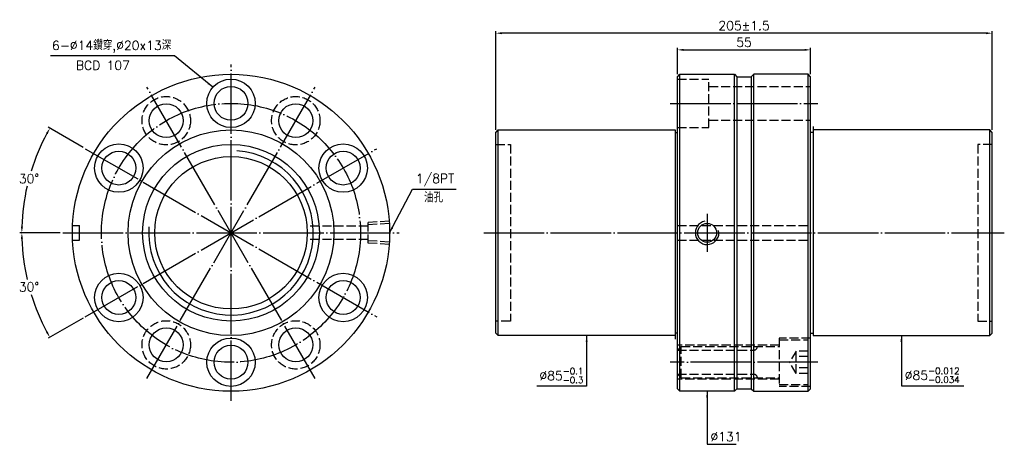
# Model space of a CAD drawing. Header units: millimetres. Extents: x 2743 to 3149, y -1229 to -1054.
import ezdxf

# ---------------------------------------------------------------- set-up
doc = ezdxf.new("R2010")
doc.units = ezdxf.units.MM
doc.header["$LTSCALE"] = 1.25
doc.linetypes.add('CENTER', pattern=[22, 20, -1, 0, -1])
doc.linetypes.add('DASHED', pattern=[4, 3, -1])
for name, color, linetype in [('DDVIEW', 7, 'Continuous'), ('NT', 7, 'Continuous'), ('NT-DIM', 2, 'Continuous')]:
    doc.layers.add(name, color=color, linetype=linetype)
doc.styles.get("Standard").update_dxf_attribs({"font": 'simplex.shx', "bigfont": 'chineset.shx'})
doc.dimstyles.new('ISO-25', dxfattribs={"dimscale": 1.25, "dimtxt": 3, "dimasz": 2, "dimexe": 0.646, "dimexo": 0.862, "dimgap": 1, "dimtad": 1, "dimdec": 3, "dimdsep": 46, "dimtxsty": 'Standard', "dimcen": 1.5, "dimclrd": 256, "dimclre": 256, "dimclrt": 256, "dimazin": 2, "dimtfac": 1, "dimtdec": 3, "dimtmove": 0, "dimatfit": 3, "dimfxl": 0, "dimtolj": 1, "dimlwd": -1, "dimlwe": -1, "dimarcsym": 0})

# ---------------------------------------------------------------- blocks, each defined once
blk = doc.blocks.new('*D0')
at = {"layer": 'Defpoints', "color": 0}
for p in [(3069.27, -1066.06), (3014.27, -1077.18), (3069.27, -1077.18)]:
    blk.add_point(p, dxfattribs=at)
at = {"layer": 'NT-DIM'}
for p, q in [((3014.27, -1076.1), (3014.27, -1065.26)), ((3069.27, -1076.1), (3069.27, -1065.26)), ((3016.77, -1066.06), (3066.77, -1066.06))]:
    blk.add_line(p, q, dxfattribs=at)
for points in [[(3016.77, -1065.65), (3016.77, -1066.48), (3014.27, -1066.06)], [(3066.77, -1065.65), (3066.77, -1066.48), (3069.27, -1066.06)]]:
    blk.add_solid(points, dxfattribs=at)
at = {"layer": 'NT-DIM', "insert": (3041.77, -1062.94), "char_height": 3.75, "attachment_point": 5}
blk.add_mtext('\\A1;55', dxfattribs=at)
blk = doc.blocks.new('*D1')
at = {"layer": 'Defpoints', "color": 0}
for p in [(2939.27, -1059.17), (2939.27, -1100.18), (3144.27, -1100.18)]:
    blk.add_point(p, dxfattribs=at)
at = {"layer": 'NT-DIM'}
for p, q in [((2939.27, -1099.1), (2939.27, -1058.37)), ((3141.77, -1059.17), (2941.77, -1059.17)), ((3144.27, -1099.1), (3144.27, -1058.37))]:
    blk.add_line(p, q, dxfattribs=at)
for points in [[(2941.77, -1058.76), (2941.77, -1059.59), (2939.27, -1059.17)], [(3141.77, -1058.76), (3141.77, -1059.59), (3144.27, -1059.17)]]:
    blk.add_solid(points, dxfattribs=at)
at = {"layer": 'NT-DIM', "insert": (3041.77, -1056.05), "char_height": 3.75, "attachment_point": 5}
blk.add_mtext('\\A1;205%%P1.5', dxfattribs=at)
blk = doc.blocks.new('*D2')
at = {"layer": 'Defpoints', "color": 0}
for p in [(2769.69, -1106.93), (2748.68, -1112.13), (2760.37, -1141.68), (2899.37, -1141.68), (2890.06, -1176.43)]:
    blk.add_point(p, dxfattribs=at)
at = {"layer": 'NT-DIM'}
for p, q in [((2768.75, -1106.39), (2754.35, -1098.07)), ((2759.3, -1141.68), (2742.67, -1141.68))]:
    blk.add_line(p, q, dxfattribs=at)
for start, end in [(151.6579, 162.8319), (167.1448, 178.3421)]:
    blk.add_arc((2829.87, -1141.68), 86.4, start, end, dxfattribs=at)
for points in [[(2753.47, -1100.46), (2754.19, -1100.86), (2755.05, -1098.48)], [(2743.93, -1139.18), (2743.09, -1139.17), (2743.47, -1141.68)]]:
    blk.add_solid(points, dxfattribs=at)
at = {"layer": 'NT-DIM', "insert": (2746.42, -1119.31), "char_height": 3.75, "attachment_point": 5, "rotation": 1}
blk.add_mtext('\\A1;30°', dxfattribs=at)
blk = doc.blocks.new('*D3')
at = {"layer": 'Defpoints', "color": 0}
for p in [(2890.06, -1106.93), (2760.37, -1141.68), (2899.37, -1141.68), (2744.79, -1156.68), (2769.69, -1176.43)]:
    blk.add_point(p, dxfattribs=at)
at = {"layer": 'NT-DIM'}
for p, q in [((2759.3, -1141.68), (2742.67, -1141.68)), ((2768.75, -1176.97), (2754.35, -1185.28))]:
    blk.add_line(p, q, dxfattribs=at)
for start, end in [(181.6579, 192.8736), (197.1463, 208.3421)]:
    blk.add_arc((2829.87, -1141.68), 86.4, start, end, dxfattribs=at)
for points in [[(2743.09, -1144.18), (2743.93, -1144.17), (2743.47, -1141.68)], [(2754.19, -1182.49), (2753.47, -1182.9), (2755.05, -1184.88)]]:
    blk.add_solid(points, dxfattribs=at)
at = {"layer": 'NT-DIM', "insert": (2746.42, -1164.04), "char_height": 3.75, "attachment_point": 5, "rotation": 1}
blk.add_mtext('\\A1;30°', dxfattribs=at)

msp = doc.modelspace()

# ---------------------------------------------------------------- linework, layer by layer
at = {"layer": 'DDVIEW', "color": 3, "linetype": 'CENTER'}
for p, q in [((2829.874, -1211.1767), (2829.874, -1072.1767)), ((2795.124, -1201.8655), (2864.624, -1081.488)), ((2864.624, -1201.8655), (2795.124, -1081.488)), ((2769.6853, -1176.4267), (2890.0628, -1106.9267)), ((2769.6853, -1106.9267), (2890.0628, -1176.4267)), ((2760.374, -1141.6767), (2899.374, -1141.6767))]:
    msp.add_line(p, q, dxfattribs=at)
at = {"layer": 'DDVIEW'}
for p, q in [((3038.7684, -1077.1767), (3044.7684, -1077.1767)), ((2764.4428, -1138.6767), (2767.2352, -1138.6767)), ((2767.2352, -1144.6767), (2767.2352, -1138.6767)), ((2764.4428, -1144.6767), (2767.2352, -1144.6767)), ((3038.7684, -1206.1767), (3044.7684, -1206.1767))]:
    msp.add_line(p, q, dxfattribs=at)
at = {"layer": 'DDVIEW', "color": 1, "linetype": 'DASHED'}
for p, q in [((2895.1986, -1136.8862), (2886.374, -1137.4377)), ((2886.374, -1137.4377), (2886.374, -1145.9157)), ((2895.2625, -1137.855), (2886.374, -1138.4105)), ((2886.374, -1138.9267), (2861.2538, -1138.9267)), ((2886.374, -1144.4267), (2861.2538, -1144.4267)), ((2895.2625, -1145.4984), (2886.374, -1144.9429)), ((2895.1986, -1146.4673), (2886.374, -1145.9157))]:
    msp.add_line(p, q, dxfattribs=at)
at = {"layer": 'DDVIEW'}
for centre, radius in [((2829.874, -1141.6767), 65.5), ((2829.874, -1088.1767), 10), ((2829.874, -1088.1767), 7), ((2803.124, -1095.3444), 7), ((2856.624, -1095.3444), 7), ((2829.874, -1141.6767), 42.5), ((2783.5417, -1114.9267), 10), ((2829.874, -1141.6767), 36.5), ((2876.2064, -1114.9267), 10), ((2783.5417, -1114.9267), 7), ((2829.874, -1141.6767), 31.5), ((2876.2064, -1114.9267), 7), ((2783.5417, -1168.4267), 10), ((2876.2064, -1168.4267), 10), ((2783.5417, -1168.4267), 7), ((2876.2064, -1168.4267), 7), ((2803.124, -1188.0091), 7), ((2856.624, -1188.0091), 7), ((2829.874, -1195.1767), 10), ((2829.874, -1195.1767), 7)]:
    msp.add_circle(centre, radius, dxfattribs=at)
at = {"layer": 'DDVIEW', "color": 1, "linetype": 'DASHED'}
for centre in [(2803.124, -1095.3444), (2856.624, -1095.3444), (2803.124, -1188.0091), (2856.624, -1188.0091)]:
    msp.add_circle(centre, 10, dxfattribs=at)
at = {"layer": 'DDVIEW', "color": 3, "linetype": 'CENTER'}
msp.add_circle((2829.874, -1141.6767), 53.5, dxfattribs=at)
at = {"layer": 'DDVIEW', "color": 5}
msp.add_arc((2829.874, -1141.6767), 34, 175.957661, 85.957661, dxfattribs=at)
at = {"layer": 'NT', "linetype": 'ByBlock'}
for p, q in [((3014.2684, -1077.1767), (3015.2684, -1076.1767)), ((3014.2684, -1206.1767), (3014.2684, -1077.1767)), ((3015.2684, -1076.1767), (3037.7684, -1076.1767)), ((3015.2684, -1207.1767), (3015.2684, -1076.1767)), ((3037.7684, -1076.1767), (3038.7684, -1077.1767)), ((3037.7684, -1207.1767), (3037.7684, -1076.1767)), ((3038.7684, -1077.1767), (3038.7684, -1206.1767)), ((3045.7684, -1076.1767), (3044.7684, -1077.1767)), ((3044.7684, -1077.1767), (3044.7684, -1206.1767)), ((3068.2684, -1076.1767), (3045.7684, -1076.1767)), ((3045.7684, -1207.1767), (3045.7684, -1076.1767)), ((3069.2684, -1077.1767), (3068.2684, -1076.1767)), ((3068.2684, -1207.1767), (3068.2684, -1076.1767)), ((3069.2684, -1206.1767), (3069.2684, -1077.1767)), ((3070.2684, -1097.6767), (3070.2684, -1184.1767)), ((2939.2684, -1100.1767), (2940.2684, -1099.1767)), ((2939.2684, -1183.1767), (2939.2684, -1100.1767)), ((2940.2684, -1099.1767), (3013.2684, -1099.1767)), ((2940.2684, -1184.1767), (2940.2684, -1099.1767)), ((3013.2684, -1099.1767), (3013.2684, -1185.6767)), ((3013.2684, -1100.1767), (3014.2684, -1100.1767)), ((3070.2684, -1100.1767), (3069.2684, -1100.1767)), ((3143.2684, -1099.1767), (3070.2684, -1099.1767)), ((3144.2684, -1100.1767), (3143.2684, -1099.1767)), ((3143.2684, -1184.1767), (3143.2684, -1099.1767)), ((3144.2684, -1183.1767), (3144.2684, -1100.1767)), ((2940.2684, -1184.1767), (2939.2684, -1183.1767)), ((3014.2684, -1183.1767), (3013.2684, -1183.1767)), ((3069.2684, -1183.1767), (3070.2684, -1183.1767)), ((3143.2684, -1184.1767), (3144.2684, -1183.1767)), ((3013.2684, -1184.1767), (2940.2684, -1184.1767)), ((3070.2684, -1184.1767), (3143.2684, -1184.1767)), ((3015.2684, -1207.1767), (3014.2684, -1206.1767)), ((3037.7684, -1207.1767), (3015.2684, -1207.1767)), ((3038.7684, -1206.1767), (3037.7684, -1207.1767)), ((3044.7684, -1206.1767), (3045.7684, -1207.1767)), ((3045.7684, -1207.1767), (3068.2684, -1207.1767)), ((3068.2684, -1207.1767), (3069.2684, -1206.1767))]:
    msp.add_line(p, q, dxfattribs=at)
at = {"layer": 'NT', "color": 1, "linetype": 'DASHED'}
for p, q in [((3014.2684, -1078.1767), (3027.2684, -1078.1767)), ((3027.2684, -1098.1767), (3027.2684, -1078.1767)), ((3027.2684, -1081.1767), (3069.2684, -1081.1767)), ((3027.2684, -1095.1767), (3069.2684, -1095.1767)), ((3014.2684, -1098.1767), (3027.2684, -1098.1767)), ((2939.2684, -1105.1767), (2945.2684, -1105.1767)), ((2945.2684, -1105.1767), (2945.2684, -1178.1767)), ((3144.2684, -1105.1767), (3138.2684, -1105.1767)), ((3138.2684, -1105.1767), (3138.2684, -1178.1767)), ((3014.2684, -1138.6767), (3069.2684, -1138.6767)), ((3014.2684, -1144.6767), (3069.2684, -1144.6767)), ((2945.2684, -1178.1767), (2939.2684, -1178.1767)), ((3138.2684, -1178.1767), (3144.2684, -1178.1767)), ((3069.2684, -1185.1767), (3056.2684, -1185.1767)), ((3056.2684, -1185.1767), (3056.2684, -1205.1767)), ((3056.2684, -1185.9267), (3068.2684, -1185.9267)), ((3068.2684, -1204.4267), (3068.2684, -1185.9267)), ((3056.2684, -1188.1767), (3014.2684, -1188.1767)), ((3015.7684, -1188.6767), (3014.2684, -1190.1767)), ((3014.2684, -1190.1767), (3045.7684, -1190.1767)), ((3015.7684, -1201.6767), (3015.7684, -1188.6767)), ((3015.7684, -1188.6767), (3056.2684, -1188.6767)), ((3045.7684, -1201.6767), (3045.7684, -1188.6767)), ((3063.2684, -1190.5579), (3060.6017, -1195.1767)), ((3068.2684, -1190.5579), (3063.2684, -1190.5579)), ((3063.2684, -1199.7955), (3063.2684, -1190.5579)), ((3063.2684, -1199.7955), (3060.6017, -1195.1767)), ((3068.2684, -1192.8673), (3063.2684, -1192.8673)), ((3068.2684, -1197.4861), (3063.2684, -1197.4861)), ((3015.7684, -1201.6767), (3014.2684, -1200.1767)), ((3014.2684, -1200.1767), (3045.7684, -1200.1767)), ((3056.2684, -1202.1767), (3014.2684, -1202.1767)), ((3015.7684, -1201.6767), (3056.2684, -1201.6767)), ((3068.2684, -1199.7955), (3063.2684, -1199.7955)), ((3056.2684, -1204.4267), (3068.2684, -1204.4267)), ((3069.2684, -1205.1767), (3056.2684, -1205.1767))]:
    msp.add_line(p, q, dxfattribs=at)
at = {"layer": 'NT', "color": 3, "linetype": 'CENTER'}
for p, q in [((3011.2684, -1088.1767), (3072.2684, -1088.1767)), ((3026.5184, -1133.8127), (3026.5184, -1149.5407)), ((2934.2684, -1141.6767), (3149.2684, -1141.6767)), ((3072.2684, -1195.1767), (3011.2684, -1195.1767))]:
    msp.add_line(p, q, dxfattribs=at)
at = {"layer": 'NT'}
msp.add_circle((3026.5184, -1141.6767), 3.8912, dxfattribs=at)
at = {"layer": 'NT', "color": 5}
msp.add_arc((3026.5184, -1141.6767), 4.864, 101.864163, 11.864163, dxfattribs=at)
at = {"layer": 'NT', "color": 1, "linetype": 'DASHED'}
for centre, start, end in [((3045.7684, -1188.6767), 270, 0), ((3045.7684, -1201.6767), 0, 90)]:
    msp.add_arc(centre, 1.5, start, end, dxfattribs=at)

# ---------------------------------------------------------------- texts
at = {"layer": 'NT-DIM', "char_height": 3.75}
for s, insert, attachment_point in [('6-%%C14鑽穿,%%C20x13深', (2805.1929, -1067.2615), 9), ('BCD 107', (2765.7829, -1074.3268), 7), ('\\A1;\\A1;1/8PT', (2906.2193, -1122.3655), 7), ('油孔', (2909.5891, -1129.0904), 7), ('\\A1;%%C85{\\H0.7x;\\S-0.1^ -0.3;}', (2975.4184, -1203.8584), 9), ('\\A1;%%C85{\\H0.7x;\\S-0.012^ -0.034;}', (3108.1184, -1203.7379), 7), ('%%C131', (3027.8684, -1227.866), 7)]:
    msp.add_mtext(s, dxfattribs=dict(at, insert=insert, attachment_point=attachment_point))

# ---------------------------------------------------------------- dimensions: what is measured, and where the dimension line sits
at = {"layer": 'NT-DIM'}
dim = msp.add_linear_dim(base=(2939.2684, -1059.1747), p1=(3144.2684, -1100.1767), p2=(2939.2684, -1100.1767), text='<>%%P1.5', dimstyle='ISO-25', dxfattribs=at)
dim.commit()
dim.dimension.update_dxf_attribs({"geometry": '*D1', "text_midpoint": (3041.7684, -1056.0497)})
dim = msp.add_linear_dim(base=(3069.2684, -1066.0637), p1=(3014.2684, -1077.1767), p2=(3069.2684, -1077.1767), dimstyle='ISO-25', dxfattribs=at)
dim.commit()
dim.dimension.update_dxf_attribs({"geometry": '*D0', "text_midpoint": (3041.7684, -1062.9387)})
for base, line1, picture, middle in [((2748.6835, -1112.1258), ((2769.6853, -1106.9267), (2890.0628, -1176.4267)), '*D2', (2746.4169, -1119.3145)), ((2744.7855, -1156.6801), ((2769.6853, -1176.4267), (2890.0628, -1106.9267)), '*D3', (2746.4169, -1164.039))]:
    dim = msp.add_angular_dim_2l(base=base, line1=line1, line2=((2760.374, -1141.6767), (2899.374, -1141.6767)), dimstyle='ISO-25', dxfattribs=at)
    dim.commit()
    dim.dimension.update_dxf_attribs({"geometry": picture, "text_midpoint": middle, "text_rotation": 1})

# ---------------------------------------------------------------- leaders
at = {"layer": 'NT-DIM', "annotation_type": 0, "has_hookline": 1}
for points, hookline_direction, text_width in [([(2822.4239, -1081.5063), (2806.5429, -1068.5115), (2806.4429, -1068.5115)], 1, 49.8214), ([(2895.374, -1141.6767), (2904.8693, -1123.6117), (2904.9693, -1123.6155)], 0, 16.6071), ([(2976.7684, -1184.1767), (2976.7684, -1205.1084), (2976.6684, -1205.1084)], 1, 19.2857), ([(3106.7684, -1184.1767), (3106.7684, -1204.9879), (3106.8684, -1204.9879)], 0, 24.4107), ([(3026.5184, -1207.1767), (3026.5184, -1229.116), (3026.6184, -1229.116)], 0, 10.7143)]:
    msp.add_leader(points, dimstyle='ISO-25', dxfattribs=dict(at, hookline_direction=hookline_direction, text_width=text_width))

doc.saveas('drawing.dxf')
